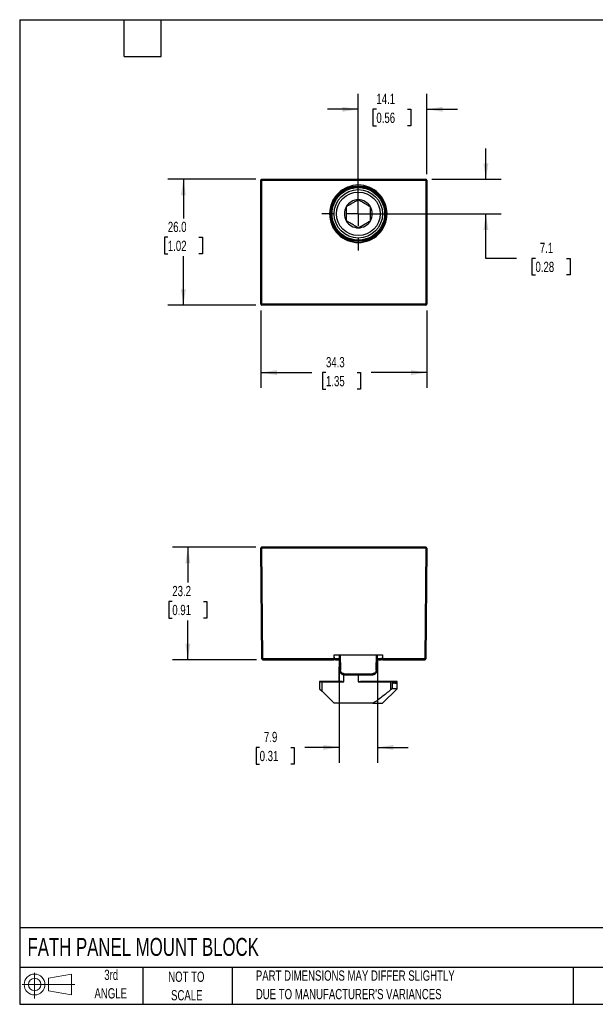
# Model space of a CAD drawing. Header units: millimetres. Extents: x 6 to 273, y 6 to 210.
# Tile 1 of 2: x 6 to 125, y 6 to 210. Entities that reach past the tile are written whole.
import ezdxf

# ---------------------------------------------------------------- set-up
doc = ezdxf.new("R2010")
doc.units = ezdxf.units.MM
doc.linetypes.add('CENTERX2', pattern=[20.32, 12.7, -2.54, 2.54, -2.54])
doc.layers.add('CENTER', color=40, linetype='CENTERX2')
doc.layers.add('SLD-DEFPOINTS', color=7, linetype='Continuous')
doc.layers.add('DIMENSIONS', color=140, linetype='Continuous', lineweight=25)
doc.layers.add('TEXT', color=140, linetype='Continuous', lineweight=25)
doc.styles.add('SLDTEXTSTYLE0', font='TXT', dxfattribs={"width": 0.7})
doc.dimstyles.new('SLDDIMSTYLE0', dxfattribs={"dimtxt": 2.158008, "dimasz": 3.302, "dimexe": 0, "dimexo": 0.0625, "dimgap": 0.539502, "dimtad": 0, "dimtih": 1, "dimtoh": 1, "dimrnd": 1e-09, "dimzin": 12, "dimdsep": 46, "dimtxsty": 'SLDTEXTSTYLE0', "dimsah": 1, "dimcen": 0.09, "dimadec": 0, "dimazin": 3, "dimtfac": 1, "dimtmove": 0, "dimatfit": 0, "dimfxl": 0, "dimfrac": 2, "dimtolj": 1, "dimtzin": 12, "dimarcsym": 0})
doc.dimstyles.new('SLDDIMSTYLE1', dxfattribs={"dimtxt": 2.158008, "dimasz": 3.302, "dimexe": 0, "dimexo": 0.0625, "dimgap": 0.539502, "dimtad": 0, "dimtih": 1, "dimtoh": 1, "dimrnd": 1e-09, "dimzin": 12, "dimdsep": 46, "dimtxsty": 'SLDTEXTSTYLE0', "dimsah": 1, "dimcen": 0.09, "dimadec": 0, "dimazin": 3, "dimtfac": 1, "dimtofl": 0, "dimtmove": 0, "dimatfit": 3, "dimfxl": 0, "dimfrac": 2, "dimtolj": 1, "dimtzin": 12, "dimarcsym": 0})
doc.dimstyles.new('SLDDIMSTYLE2', dxfattribs={"dimtxt": 2.158008, "dimasz": 3.302, "dimexe": 0, "dimexo": 0.0625, "dimgap": 0.539502, "dimtad": 0, "dimtih": 1, "dimtoh": 1, "dimrnd": 1e-09, "dimzin": 4, "dimdsep": 46, "dimtxsty": 'SLDTEXTSTYLE0', "dimsah": 1, "dimcen": 0.09, "dimadec": 0, "dimazin": 1, "dimtfac": 1, "dimtofl": 0, "dimtmove": 0, "dimatfit": 3, "dimfxl": 0, "dimfrac": 2, "dimtolj": 1, "dimtzin": 12, "dimarcsym": 0})

# ---------------------------------------------------------------- blocks, each defined once
blk = doc.blocks.new('Block11')
at = {"color": 7, "linetype": 'Continuous', "lineweight": 18}
for p, q in [((2.59, 5.31), (2.59, 0)), ((5.48, 4.17), (10.18, 5.03)), ((5.48, 1.6), (5.48, 4.17)), ((10.18, 5.03), (10.18, 0.73)), ((0, 2.88), (10.87, 2.88)), ((5.48, 1.6), (10.18, 0.73))]:
    blk.add_line(p, q, dxfattribs=at)
for radius in [2.15, 1.29]:
    blk.add_circle((2.59, 2.88), radius, dxfattribs=at)
blk = doc.blocks.new('Block12')
at = {"layer": 'SLD-DEFPOINTS'}
blk.add_blockref('Block11', (0, 0), dxfattribs=at)
blk = doc.blocks.new('SW_NOTE_0_2')
at = {"layer": 'TEXT', "color": 0, "char_height": 2.1167, "attachment_point": 1, "style": 'SLDTEXTSTYLE0'}
for s, insert in [('PART DIMENSIONS MAY DIFFER SLIGHTLY', (0, 2.73)), ("DUE TO MANUFACTURER'S VARIANCES", (0, -1.09))]:
    blk.add_mtext(s, dxfattribs=dict(at, insert=insert))
blk = doc.blocks.new('SW_NOTE_0_3')
at = {"layer": 'TEXT', "color": 0, "char_height": 2.117, "attachment_point": 2, "style": 'SLDTEXTSTYLE0'}
for s, insert in [('NOT TO', (5.26, 2.73)), ('SCALE', (5.35, -1.09))]:
    blk.add_mtext(s, dxfattribs=dict(at, insert=insert))
blk = doc.blocks.new('SW_NOTE_0_4')
at = {"layer": 'TEXT', "color": 0, "char_height": 2.117, "attachment_point": 2, "style": 'SLDTEXTSTYLE0'}
for s, insert in [('3rd', (2.32, 2.73)), ('ANGLE', (2.22, -1.09))]:
    blk.add_mtext(s, dxfattribs=dict(at, insert=insert))
blk = doc.blocks.new('_D')
at = {"layer": 'DIMENSIONS'}
for p, q in [((72.35, 77.2), (72.35, 56.19)), ((80.22, 77.2), (80.22, 56.19)), ((55.91, 59.37), (55.18, 59.37)), ((55.18, 59.37), (55.18, 55.94)), ((62.32, 59.37), (63.04, 59.37)), ((63.04, 59.37), (63.04, 55.94)), ((72.35, 59.37), (65.24, 59.37)), ((80.22, 59.37), (86.57, 59.37)), ((55.18, 55.94), (55.91, 55.94)), ((63.04, 55.94), (62.32, 55.94))]:
    blk.add_line(p, q, dxfattribs=at)
for points in [[(72.35, 59.37), (69.05, 59.87), (69.05, 58.86)], [(80.22, 59.37), (83.52, 58.86), (83.52, 59.87)]]:
    blk.add_solid(points, dxfattribs=at)
at = {"layer": 'DIMENSIONS', "char_height": 2.117, "attachment_point": 1, "style": 'SLDTEXTSTYLE0'}
for s, insert in [('7.9', (56.8, 62.58)), ('0.31', (55.91, 58.66))]:
    blk.add_mtext(s, dxfattribs=dict(at, insert=insert))
blk = doc.blocks.new('_D_1')
at = {"layer": 'DIMENSIONS'}
for p, q in [((55.09, 100.67), (37.9, 100.67)), ((41.08, 100.67), (41.08, 93.4)), ((37.87, 89.49), (37.15, 89.49)), ((37.15, 89.49), (37.15, 86.06)), ((44.29, 89.49), (45.01, 89.49)), ((45.01, 89.49), (45.01, 86.06)), ((37.15, 86.06), (37.87, 86.06)), ((41.08, 77.47), (41.08, 85.57)), ((45.01, 86.06), (44.29, 86.06)), ((55.29, 77.47), (37.9, 77.47))]:
    blk.add_line(p, q, dxfattribs=at)
for points in [[(41.08, 100.67), (40.57, 97.37), (41.59, 97.37)], [(41.08, 77.47), (41.59, 80.78), (40.57, 80.78)]]:
    blk.add_solid(points, dxfattribs=at)
at = {"layer": 'DIMENSIONS', "char_height": 2.117, "attachment_point": 1, "style": 'SLDTEXTSTYLE0'}
for s, insert in [('23.2', (37.87, 92.7)), ('0.91', (37.87, 88.79))]:
    blk.add_mtext(s, dxfattribs=dict(at, insert=insert))
blk = doc.blocks.new('_D_5')
at = {"layer": 'DIMENSIONS'}
for p, q in [((76.28, 170.76), (76.28, 194.24)), ((90.43, 177.68), (90.43, 194.24)), ((76.28, 191.06), (69.93, 191.06)), ((80.02, 191.06), (79.3, 191.06)), ((79.3, 191.06), (79.3, 187.63)), ((86.44, 191.06), (87.16, 191.06)), ((87.16, 191.06), (87.16, 187.63)), ((90.43, 191.06), (96.78, 191.06)), ((79.3, 187.63), (80.02, 187.63)), ((87.16, 187.63), (86.44, 187.63))]:
    blk.add_line(p, q, dxfattribs=at)
for points in [[(76.28, 191.06), (72.98, 191.57), (72.98, 190.55)], [(90.43, 191.06), (93.73, 190.55), (93.73, 191.57)]]:
    blk.add_solid(points, dxfattribs=at)
at = {"layer": 'DIMENSIONS', "char_height": 2.117, "attachment_point": 1, "style": 'SLDTEXTSTYLE0'}
for s, insert in [('14.1', (80.02, 194.27)), ('0.56', (80.02, 190.36))]:
    blk.add_mtext(s, dxfattribs=dict(at, insert=insert))
blk = doc.blocks.new('_D_6')
at = {"layer": 'DIMENSIONS'}
for p, q in [((102.63, 176.61), (102.63, 182.96)), ((91.5, 176.61), (105.8, 176.61)), ((77.55, 169.49), (105.8, 169.49)), ((102.63, 160.3), (102.63, 169.49)), ((108.98, 160.3), (102.63, 160.3)), ((112.87, 160.3), (112.14, 160.3)), ((112.14, 160.3), (112.14, 156.87)), ((119.28, 160.3), (120.01, 160.3)), ((120.01, 160.3), (120.01, 156.87)), ((112.14, 156.87), (112.87, 156.87)), ((120.01, 156.87), (119.28, 156.87))]:
    blk.add_line(p, q, dxfattribs=at)
for points in [[(102.63, 176.61), (103.14, 179.92), (102.12, 179.92)], [(102.63, 169.49), (102.12, 166.18), (103.14, 166.18)]]:
    blk.add_solid(points, dxfattribs=at)
at = {"layer": 'DIMENSIONS', "char_height": 2.117, "attachment_point": 1, "style": 'SLDTEXTSTYLE0'}
for s, insert in [('7.1', (113.77, 163.51)), ('0.28', (112.87, 159.6))]:
    blk.add_mtext(s, dxfattribs=dict(at, insert=insert))
blk = doc.blocks.new('_D_7')
at = {"layer": 'DIMENSIONS'}
for p, q in [((55.09, 176.61), (36.98, 176.61)), ((40.16, 176.61), (40.16, 168.55)), ((36.95, 164.64), (36.23, 164.64)), ((36.23, 164.64), (36.23, 161.21)), ((43.36, 164.64), (44.09, 164.64)), ((44.09, 164.64), (44.09, 161.21)), ((36.23, 161.21), (36.95, 161.21)), ((40.16, 150.62), (40.16, 160.73)), ((44.09, 161.21), (43.36, 161.21)), ((55.09, 150.62), (36.98, 150.62))]:
    blk.add_line(p, q, dxfattribs=at)
for points in [[(40.16, 176.61), (39.65, 173.31), (40.66, 173.31)], [(40.16, 150.62), (40.66, 153.92), (39.65, 153.92)]]:
    blk.add_solid(points, dxfattribs=at)
at = {"layer": 'DIMENSIONS', "char_height": 2.117, "attachment_point": 1, "style": 'SLDTEXTSTYLE0'}
for s, insert in [('26.0', (36.95, 167.85)), ('1.02', (36.95, 163.94))]:
    blk.add_mtext(s, dxfattribs=dict(at, insert=insert))
blk = doc.blocks.new('_D_8')
at = {"layer": 'DIMENSIONS'}
for p, q in [((56.16, 149.55), (56.16, 133.55)), ((90.43, 149.55), (90.43, 133.55)), ((56.16, 136.72), (66.68, 136.72)), ((69.61, 136.72), (68.88, 136.72)), ((68.88, 136.72), (68.88, 133.29)), ((76.02, 136.72), (76.75, 136.72)), ((76.75, 136.72), (76.75, 133.29)), ((90.43, 136.72), (78.95, 136.72)), ((68.88, 133.29), (69.61, 133.29)), ((76.75, 133.29), (76.02, 133.29))]:
    blk.add_line(p, q, dxfattribs=at)
for points in [[(56.16, 136.72), (59.46, 136.21), (59.46, 137.23)], [(90.43, 136.72), (87.13, 137.23), (87.13, 136.21)]]:
    blk.add_solid(points, dxfattribs=at)
at = {"layer": 'DIMENSIONS', "char_height": 2.117, "attachment_point": 1, "style": 'SLDTEXTSTYLE0'}
for s, insert in [('34.3', (69.61, 139.93)), ('1.35', (69.61, 136.02))]:
    blk.add_mtext(s, dxfattribs=dict(at, insert=insert))
blk = doc.blocks.new('SW_CENTERMARKSYMBOL_1')
at = {"layer": 'CENTER', "color": 0}
for p, q in [((0, 5.08), (0, 7.54)), ((0, 0), (0, 2.54)), ((-5.08, 0), (-7.54, 0)), ((0, 0), (-2.54, 0)), ((0, 0), (0, -2.54)), ((0, 0), (2.54, 0)), ((5.08, 0), (7.54, 0)), ((0, -5.08), (0, -7.54))]:
    blk.add_line(p, q, dxfattribs=at)

msp = doc.modelspace()

# ---------------------------------------------------------------- linework, layer by layer
for p, q in [((56.156, 150.817), (56.156, 176.414)), ((56.356, 176.414), (56.156, 176.414)), ((56.356, 176.614), (56.356, 176.414)), ((56.356, 176.614), (90.233, 176.614)), ((56.356, 176.414), (90.233, 176.414)), ((56.356, 150.817), (56.356, 176.414)), ((90.233, 176.414), (90.233, 176.614)), ((90.233, 176.414), (90.233, 150.817)), ((90.433, 176.414), (90.233, 176.414)), ((90.433, 176.414), (90.433, 150.817)), ((56.156, 150.817), (56.356, 150.817)), ((90.233, 150.817), (56.356, 150.817)), ((56.356, 150.817), (56.356, 150.617)), ((90.233, 150.617), (56.356, 150.617)), ((90.433, 150.817), (90.233, 150.817)), ((90.233, 150.817), (90.233, 150.617)), ((56.355, 77.672), (56.156, 100.472)), ((56.356, 100.674), (56.356, 100.474)), ((90.233, 100.674), (56.356, 100.674)), ((56.356, 100.474), (56.356, 100.472)), ((90.233, 100.472), (56.356, 100.472)), ((56.555, 77.672), (56.356, 100.472)), ((90.233, 100.472), (90.034, 77.672)), ((90.233, 100.674), (90.233, 100.472)), ((90.433, 100.472), (90.234, 77.672)), ((71.285, 77.672), (56.555, 77.672)), ((56.555, 77.672), (56.555, 77.474)), ((56.555, 77.474), (71.285, 77.474)), ((71.285, 78.474), (81.285, 78.474)), ((71.285, 77.672), (71.285, 78.474)), ((71.285, 77.474), (71.285, 77.672)), ((71.344, 77.674), (71.323, 78.474)), ((72.357, 77.674), (71.344, 77.674)), ((71.545, 77.474), (72.358, 77.474)), ((72.35, 78.474), (72.377, 75.365)), ((72.55, 78.474), (72.577, 75.365)), ((79.993, 75.365), (80.02, 78.474)), ((80.193, 75.365), (80.22, 78.474)), ((80.211, 77.474), (81.025, 77.474)), ((81.225, 77.674), (80.213, 77.674)), ((81.246, 78.474), (81.225, 77.674)), ((81.285, 78.474), (81.285, 77.672)), ((90.034, 77.672), (81.285, 77.672)), ((81.285, 77.672), (81.285, 77.474)), ((81.285, 77.474), (90.034, 77.474)), ((90.034, 77.474), (90.034, 77.672)), ((72.285, 75.974), (72.285, 72.974)), ((72.285, 75.974), (72.371, 75.974)), ((80.198, 75.974), (80.285, 75.974)), ((80.285, 72.974), (80.285, 75.974)), ((73.285, 72.895), (73.285, 74.383)), ((73.377, 74.572), (79.193, 74.572)), ((73.377, 74.374), (73.377, 74.572)), ((73.377, 74.374), (79.193, 74.374)), ((76.285, 74.374), (76.285, 72.895)), ((79.193, 74.374), (79.193, 74.572)), ((72.285, 72.974), (68.285, 72.974)), ((68.285, 72.974), (68.285, 72.945)), ((68.285, 72.945), (72.287, 72.945)), ((68.285, 72.945), (68.285, 72.516)), ((68.285, 72.516), (68.285, 71.474)), ((68.285, 71.474), (68.785, 70.974)), ((72.978, 72.945), (68.569, 72.945)), ((68.785, 70.974), (68.785, 72.895)), ((68.785, 72.895), (73.285, 72.895)), ((76.285, 72.895), (82.918, 72.895)), ((83.134, 72.945), (76.9, 72.945)), ((78.848, 72.945), (83.134, 72.945)), ((83.701, 72.974), (78.93, 72.974)), ((81.285, 68.474), (84.285, 71.474)), ((82.918, 72.895), (82.918, 71.22)), ((83.186, 72.945), (83.672, 72.945)), ((83.36, 71.474), (83.36, 72.749)), ((84.285, 71.474), (83.36, 71.474)), ((84.031, 72.974), (83.707, 72.974)), ((83.729, 72.945), (84.012, 72.945)), ((84.222, 72.974), (84.034, 72.974)), ((84.049, 72.945), (84.213, 72.945)), ((84.285, 72.974), (84.224, 72.974)), ((84.231, 72.945), (84.284, 72.945)), ((84.285, 71.474), (84.285, 72.974)), ((71.285, 68.474), (68.785, 70.974)), ((79.285, 68.474), (71.285, 68.474)), ((79.285, 68.474), (81.285, 68.474))]:
    msp.add_line(p, q)
at = {"color": 7, "linetype": 'Continuous', "lineweight": 18}
for p, q in [((72.35, 78.474), (72.377, 75.365)), ((80.193, 75.365), (80.22, 78.474))]:
    msp.add_line(p, q, dxfattribs=at)
for radius in [5.728, 5.628, 5, 4.5]:
    msp.add_circle((76.285, 169.486), radius)
for centre, radius, start, end in [((56.356, 176.414), 0.2, 135, 180), ((56.356, 176.414), 0.2, 90, 135), ((90.233, 176.414), 0.2, 0, 90), ((76.285, 169.486), 2.887, 150, 210), ((76.285, 169.486), 2.887, 90, 150), ((76.285, 169.486), 2.887, 30, 90), ((76.285, 169.486), 2.887, 330, 30), ((76.285, 169.486), 2.887, 210, 270), ((76.285, 169.486), 2.887, 270, 330), ((56.356, 150.817), 0.2, 180, 270), ((90.233, 150.817), 0.2, 270, 0), ((56.356, 100.474), 0.2, 90, 180.5), ((56.256, 106.202), 5.731, 269.0002, 270.9998), ((90.233, 100.474), 0.2, 0, 90), ((90.333, 106.202), 5.731, 269.0002, 270.9998), ((90.233, 100.474), 0.2, 359.5, 0), ((56.455, 83.402), 5.731, 269.0002, 270.9998), ((56.555, 77.674), 0.2, 180.5, 270), ((71.545, 77.674), 0.2, 181.5, 270), ((81.025, 77.674), 0.2, 270, 358.5), ((90.134, 83.402), 5.731, 269.0002, 270.9998), ((90.034, 77.674), 0.2, 270, 359.5), ((72.477, 81.095), 5.731, 269.0002, 270.9998), ((80.093, 81.095), 5.731, 269.0002, 270.9998), ((68.785, 72.516), 0.5, 123.9742, 180), ((82.918, 72.516), 0.5, 27.81814, 56.0258), ((76.285, 69.016), 8, 25.94448, 27.81814), ((76.285, 75.016), 8, 341.79004, 344.99883), ((76.285, 71.016), 8, 10.80692, 13.95508), ((76.285, 74.016), 8, 349.19308, 352.30852), ((76.285, 72.016), 8, 3.58332, 6.6706), ((76.285, 73.016), 8, 356.41668, 359.49357)]:
    msp.add_arc(centre, radius, start, end)
for points, knots in [([(76.285, 175.414), (74.713, 175.414), (73.205, 174.789), (70.981, 172.566), (70.357, 171.058), (70.357, 167.913), (70.981, 166.406), (73.205, 164.182), (74.713, 163.558), (76.285, 163.558)], [0, 0, 0, 0, 0.25, 0.25, 0.5, 0.5, 0.75, 0.75, 1, 1, 1, 1]), ([(76.285, 164.057), (74.845, 164.057), (73.464, 164.629), (71.428, 166.665), (70.856, 168.046), (70.856, 170.925), (71.428, 172.306), (73.464, 174.342), (74.845, 174.914), (76.285, 174.914)], [0, 0, 0, 0, 0.25, 0.25, 0.5, 0.5, 0.75, 0.75, 1, 1, 1, 1]), ([(76.285, 163.558), (77.857, 163.558), (79.365, 164.182), (81.588, 166.406), (82.213, 167.913), (82.213, 171.058), (81.588, 172.566), (79.365, 174.789), (77.857, 175.414), (76.285, 175.414)], [0, 0, 0, 0, 0.25, 0.25, 0.5, 0.5, 0.75, 0.75, 1, 1, 1, 1]), ([(76.285, 174.914), (77.724, 174.914), (79.105, 174.342), (81.141, 172.306), (81.713, 170.925), (81.713, 168.046), (81.141, 166.665), (79.105, 164.629), (77.724, 164.057), (76.285, 164.057)], [0, 0, 0, 0, 0.25, 0.25, 0.5, 0.5, 0.75, 0.75, 1, 1, 1, 1]), ([(76.285, 172.372), (76.089, 172.26), (75.89, 172.144), (75.579, 171.965), (75.474, 171.904), (75.259, 171.78), (75.148, 171.716), (74.821, 171.527), (74.607, 171.403), (74.183, 171.159), (73.981, 171.042), (73.785, 170.929)], [0, 0, 0, 0, 0.25, 0.25, 0.375, 0.375, 0.5, 0.5, 0.75, 0.75, 1, 1, 1, 1]), ([(73.785, 170.929), (73.785, 170.703), (73.785, 170.473), (73.785, 170.114), (73.785, 169.993), (73.785, 169.745), (73.785, 169.617), (73.785, 169.239), (73.785, 168.991), (73.785, 168.503), (73.785, 168.269), (73.785, 168.042)], [0, 0, 0, 0, 0.25, 0.25, 0.375, 0.375, 0.5, 0.5, 0.75, 0.75, 1, 1, 1, 1]), ([(78.785, 170.929), (78.589, 171.042), (78.39, 171.157), (78.079, 171.336), (77.974, 171.397), (77.759, 171.521), (77.648, 171.585), (77.321, 171.774), (77.107, 171.898), (76.683, 172.142), (76.481, 172.259), (76.285, 172.372)], [0, 0, 0, 0, 0.25, 0.25, 0.375, 0.375, 0.5, 0.5, 0.75, 0.75, 1, 1, 1, 1]), ([(78.785, 168.042), (78.785, 168.268), (78.785, 168.498), (78.785, 168.857), (78.785, 168.978), (78.785, 169.226), (78.785, 169.354), (78.785, 169.732), (78.785, 169.98), (78.785, 170.468), (78.785, 170.702), (78.785, 170.929)], [0, 0, 0, 0, 0.25, 0.25, 0.375, 0.375, 0.5, 0.5, 0.75, 0.75, 1, 1, 1, 1]), ([(76.285, 166.599), (76.09, 166.712), (75.89, 166.827), (75.477, 167.065), (75.26, 167.19), (74.819, 167.445), (74.605, 167.569), (74.185, 167.811), (73.981, 167.929), (73.785, 168.042)], [0, 0, 0, 0, 0.25, 0.25, 0.5, 0.5, 0.75, 0.75, 1, 1, 1, 1]), ([(76.285, 166.599), (76.48, 166.712), (76.68, 166.827), (76.99, 167.006), (77.095, 167.067), (77.31, 167.191), (77.421, 167.255), (77.748, 167.444), (77.963, 167.568), (78.386, 167.812), (78.588, 167.929), (78.785, 168.042)], [0, 0, 0, 0, 0.25, 0.25, 0.375, 0.375, 0.5, 0.5, 0.75, 0.75, 1, 1, 1, 1]), ([(72.377, 75.365), (72.378, 75.333), (72.381, 75.268), (72.396, 75.173), (72.42, 75.082), (72.451, 74.995), (72.489, 74.914), (72.532, 74.838), (72.581, 74.767), (72.634, 74.703), (72.691, 74.645), (72.751, 74.593), (72.813, 74.548), (72.876, 74.508), (72.941, 74.474), (73.005, 74.446), (73.07, 74.422), (73.134, 74.404), (73.197, 74.39), (73.258, 74.381), (73.318, 74.375), (73.357, 74.374), (73.377, 74.374)], [0, 0, 0, 0, 0.0630047, 0.1245673, 0.1847396, 0.2435393, 0.3009684, 0.3570264, 0.4117203, 0.4650707, 0.5171064, 0.5677593, 0.6170366, 0.664961, 0.7115405, 0.7567759, 0.8006652, 0.8432072, 0.8844039, 0.9242609, 0.9627883, 1, 1, 1, 1]), ([(73.377, 74.572), (73.168, 74.572), (72.961, 74.658), (72.666, 74.951), (72.579, 75.157), (72.577, 75.365)], [0, 0, 0, 0, 0.5, 0.5, 1, 1, 1, 1]), ([(79.993, 75.365), (79.991, 75.157), (79.904, 74.951), (79.608, 74.658), (79.401, 74.572), (79.193, 74.572)], [0, 0, 0, 0, 0.5, 0.5, 1, 1, 1, 1]), ([(79.193, 74.374), (79.225, 74.375), (79.292, 74.377), (79.395, 74.394), (79.501, 74.422), (79.609, 74.463), (79.716, 74.52), (79.821, 74.593), (79.919, 74.683), (80.008, 74.79), (80.084, 74.914), (80.142, 75.053), (80.183, 75.205), (80.189, 75.311), (80.193, 75.365)], [0, 0, 0, 0, 0.0627629, 0.1292055, 0.1993734, 0.2732809, 0.3509218, 0.4323027, 0.5174988, 0.6064168, 0.6990823, 0.7955499, 0.8958236, 1, 1, 1, 1]), ([(68.505, 72.93), (68.524, 72.943), (68.547, 72.945), (68.593, 72.945), (68.616, 72.941), (68.687, 72.926), (68.736, 72.91), (68.785, 72.895)], [0, 0, 0, 0, 0.25, 0.25, 0.5, 0.5, 1, 1, 1, 1]), ([(72.287, 72.945), (72.287, 72.953), (72.286, 72.959), (72.286, 72.964), (72.285, 72.969), (72.285, 72.972), (72.285, 72.974), (72.285, 72.974), (72.285, 72.974), (72.285, 72.974)], [0, 0, 0, 0, 0.000033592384, 0.000033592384, 0.000033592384, 0.000067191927, 0.000067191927, 0.000067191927, 0.000078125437, 0.000078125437, 0.000078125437, 0.000078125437]), ([(72.978, 72.941), (73.023, 72.939), (73.122, 72.934), (73.225, 72.908), (73.283, 72.895), (73.285, 72.895)], [0, 0, 0, 0, 0.442896, 0.9800058, 1, 1, 1, 1]), ([(76.9, 72.939), (76.803, 72.937), (76.603, 72.934), (76.397, 72.907), (76.289, 72.895), (76.285, 72.895)], [0, 0, 0, 0, 0.471249, 0.9795843, 1, 1, 1, 1]), ([(78.93, 72.973), (78.927, 72.973), (78.907, 72.977), (78.878, 72.966), (78.855, 72.95), (78.848, 72.945)], [0, 0, 0, 0, 0.09564026, 0.73307243, 1, 1, 1, 1]), ([(82.918, 71.22), (82.34, 70.725), (81.755, 70.241), (80.554, 69.312), (79.939, 68.867), (79.285, 68.474)], [0, 0, 0, 0, 0.5, 0.5, 1, 1, 1, 1]), ([(83.197, 72.93), (83.179, 72.943), (83.156, 72.945), (83.11, 72.945), (83.086, 72.941), (83.015, 72.926), (82.966, 72.91), (82.918, 72.895)], [0, 0, 0, 0, 0.25, 0.25, 0.5, 0.5, 1, 1, 1, 1]), ([(83.36, 71.474), (83.312, 71.474), (83.237, 71.443), (83.078, 71.348), (82.996, 71.287), (82.918, 71.22)], [0, 0, 0, 0, 0.5, 0.5, 1, 1, 1, 1]), ([(83.672, 72.945), (83.641, 72.872), (83.58, 72.728), (83.512, 72.586), (83.478, 72.516)], [0, 0, 0, 0, 0.5069472, 1, 1, 1, 1]), ([(83.672, 72.945), (83.675, 72.953), (83.679, 72.96), (83.684, 72.965), (83.688, 72.97), (83.693, 72.973), (83.697, 72.974), (83.702, 72.975), (83.707, 72.974), (83.712, 72.97), (83.716, 72.967), (83.721, 72.962), (83.725, 72.954), (83.726, 72.951), (83.728, 72.948), (83.729, 72.945)], [0, 0, 0, 0, 0.00003701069, 0.00003701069, 0.00003701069, 0.00007391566, 0.00007391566, 0.00007391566, 0.0001124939, 0.0001124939, 0.0001124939, 0.00015143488, 0.00015143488, 0.00015143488, 0.00016634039, 0.00016634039, 0.00016634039, 0.00016634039]), ([(83.884, 72.516), (83.859, 72.589), (83.811, 72.732), (83.756, 72.875), (83.729, 72.945)], [0, 0, 0, 0, 0.5077947, 1, 1, 1, 1]), ([(84.012, 72.945), (84.014, 72.953), (84.017, 72.96), (84.019, 72.965), (84.022, 72.969), (84.025, 72.973), (84.028, 72.974), (84.031, 72.975), (84.034, 72.974), (84.037, 72.971), (84.04, 72.968), (84.043, 72.963), (84.045, 72.957), (84.046, 72.953), (84.047, 72.949), (84.049, 72.945)], [0, 0, 0, 0, 0.00003502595, 0.00003502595, 0.00003502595, 0.00007000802, 0.00007000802, 0.00007000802, 0.00010562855, 0.00010562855, 0.00010562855, 0.00014139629, 0.00014139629, 0.00014139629, 0.00016040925, 0.00016040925, 0.00016040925, 0.00016040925]), ([(84.213, 72.945), (84.214, 72.953), (84.215, 72.96), (84.216, 72.964), (84.218, 72.969), (84.219, 72.972), (84.221, 72.974), (84.222, 72.975), (84.223, 72.974), (84.225, 72.971), (84.226, 72.969), (84.227, 72.964), (84.229, 72.958), (84.229, 72.954), (84.23, 72.95), (84.231, 72.945)], [0, 0, 0, 0, 0.00003394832, 0.00003394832, 0.00003394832, 0.00006788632, 0.00006788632, 0.00006788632, 0.00010196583, 0.00010196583, 0.00010196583, 0.00013606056, 0.00013606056, 0.00013606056, 0.00015722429, 0.00015722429, 0.00015722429, 0.00015722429]), ([(84.284, 72.945), (84.284, 72.953), (84.285, 72.959), (84.285, 72.964), (84.285, 72.969), (84.285, 72.972), (84.285, 72.974), (84.285, 72.974), (84.285, 72.974), (84.285, 72.974)], [0, 0, 0, 0, 0.000033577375, 0.000033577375, 0.000033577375, 0.000067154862, 0.000067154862, 0.000067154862, 0.000078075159, 0.000078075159, 0.000078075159, 0.000078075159])]:
    msp.add_open_spline(points, degree=3, knots=knots)
for points in [[(71.344, 77.674), (71.344, 77.672), (71.345, 77.671), (71.345, 77.669)], [(81.225, 77.669), (81.225, 77.671), (81.225, 77.672), (81.225, 77.674)]]:
    msp.add_open_spline(points, degree=3)
at = {"layer": 'TEXT'}
for p, q in [((6.35, 209.55), (273.05, 209.55)), ((6.35, 209.55), (6.35, 6.35)), ((27.94, 201.93), (27.94, 209.55)), ((35.56, 201.93), (35.56, 209.55)), ((27.94, 201.93), (35.56, 201.93)), ((273.05, 22.126), (6.35, 22.126)), ((273.05, 13.97), (6.35, 13.97)), ((31.75, 13.97), (31.75, 6.35)), ((50.212, 13.97), (50.212, 6.35)), ((120.646, 13.97), (120.646, 6.35)), ((6.35, 6.35), (273.05, 6.35))]:
    msp.add_line(p, q, dxfattribs=at)

# ---------------------------------------------------------------- block references
at = {"layer": 'CENTER'}
msp.add_blockref('SW_CENTERMARKSYMBOL_1', (76.285, 169.486), dxfattribs=at)
at = {"layer": 'SLD-DEFPOINTS'}
msp.add_blockref('Block12', (6.838, 7.554), dxfattribs=at)
at = {"layer": 'TEXT'}
for name, p in [('SW_NOTE_0_4', (22.932, 10.765)), ('SW_NOTE_0_3', (35.51, 10.371)), ('SW_NOTE_0_2', (55.119, 10.607))]:
    msp.add_blockref(name, p, dxfattribs=at)

# ---------------------------------------------------------------- texts
at = {"layer": 'TEXT', "insert": (7.966, 20.05), "char_height": 3.70417, "attachment_point": 1, "style": 'SLDTEXTSTYLE0'}
msp.add_mtext('FATH PANEL MOUNT BLOCK', dxfattribs=at)

# ---------------------------------------------------------------- dimensions: what is measured, and where the dimension line sits
at = {"layer": 'DIMENSIONS'}
for base, p1, p2, dimstyle, picture, middle in [((90.433, 191.062), (76.285, 169.486), (90.433, 176.414), 'SLDDIMSTYLE0', '_D_5', (83.229, 191.062)), ((90.433, 136.723), (56.156, 150.817), (90.433, 150.817), 'SLDDIMSTYLE1', '_D_8', (72.815, 136.723)), ((80.22, 59.365), (72.35, 78.474), (80.22, 78.474), 'SLDDIMSTYLE0', '_D', (59.114, 59.365))]:
    dim = msp.add_linear_dim(base=base, p1=p1, p2=p2, dimstyle=dimstyle, dxfattribs=at)
    dim.commit()
    dim.dimension.update_dxf_attribs({"geometry": picture, "text_midpoint": middle, "dimtype": 160})
for base, p1, p2, dimstyle, picture, middle in [((102.627, 176.614), (76.285, 169.486), (90.233, 176.614), 'SLDDIMSTYLE0', '_D_6', (102.627, 160.296)), ((40.156, 150.617), (56.356, 176.614), (56.356, 150.617), 'SLDDIMSTYLE2', '_D_7', (40.156, 164.641)), ((41.079, 77.474), (56.356, 100.674), (56.555, 77.474), 'SLDDIMSTYLE1', '_D_1', (41.079, 89.488))]:
    dim = msp.add_linear_dim(base=base, p1=p1, p2=p2, angle=90, dimstyle=dimstyle, dxfattribs=at)
    dim.commit()
    dim.dimension.update_dxf_attribs({"geometry": picture, "text_midpoint": middle, "dimtype": 160})

doc.saveas('drawing.dxf')
